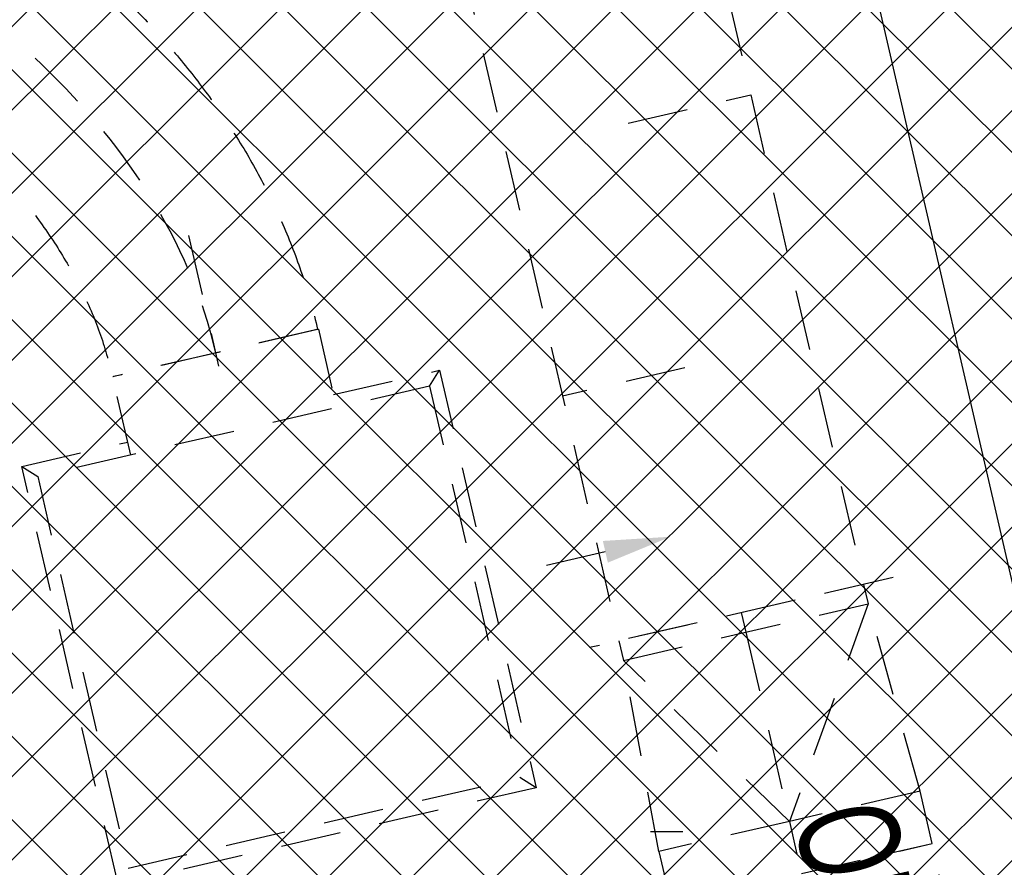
# Model space of a CAD drawing. Header units: centimetres. Extents: x -15121 to 17422, y -60492 to 0.
# Tile 168 of 256: x 1538 to 1685, y -29940 to -29813. Entities that reach past the tile are written whole.
import ezdxf

# ---------------------------------------------------------------- set-up
doc = ezdxf.new("R2010")
doc.units = ezdxf.units.CM
doc.header["$LTSCALE"] = 60
doc.linetypes.add('MP', pattern=[0.25, 0.15, -0.1])
for name, color, linetype in [('AIKA KLIMATYZACJA2', 5, 'Continuous'), ('AIKA oprawy', 2, 'Continuous'), ('AIKA sufity podwieszane', 8, 'Continuous'), ('AIKA sufity wymiarowanie', 7, 'Continuous'), ('AIKA wymiarowanie ogólne rzut2', 7, 'Continuous')]:
    doc.layers.add(name, color=color, linetype=linetype)
doc.styles.add('MtXpl_Arial_Narrow', font='ARIALN.TTF')
doc.styles.add('wymiar', font='txt.shx', dxfattribs={"width": 0.6})
doc.dimstyles.new('Dwudziestka', dxfattribs={"dimtxt": 7, "dimasz": 0.7, "dimexe": 5, "dimexo": 0, "dimgap": 2.5, "dimtad": 1, "dimtoh": 1, "dimdec": 3, "dimrnd": 0.5, "dimdsep": 46, "dimtxsty": 'wymiar', "dimblk": 'znacznik', "dimcen": 0, "dimdle": 5, "dimse1": 1, "dimse2": 1, "dimclrd": 256, "dimclre": 256, "dimclrt": 256, "dimadec": 0, "dimazin": 0, "dimtfac": 0.4, "dimtdec": 3, "dimtix": 1, "dimtofl": 0, "dimtmove": 2, "dimatfit": 3, "dimldrblk": 'znacznik', "dimfxl": 1, "dimtolj": 1, "dimarcsym": 0})

# ---------------------------------------------------------------- blocks, each defined once
blk = doc.blocks.new('SL klima')
at = {"layer": 'AIKA KLIMATYZACJA2', "color": 140, "linetype": 'MP', "lineweight": -2}
for p, q in [((5816.22, -25883.21, 351.15), (5849.97, -26029.37, 351.15)), ((5779.68, -25891.65, 351.15), (5813.43, -26037.81, 351.15)), ((5814.82, -25960.51, 351.15), (5833.09, -25956.29, 351.15)), ((5768.46, -25991.32, 327.76), (5737.99, -25998.35, 327.76)), ((5768.57, -25991.29, 327.76), (5768.46, -25991.32, 327.76)), ((5823.26, -25997.05, 351.15), (5804.99, -26001.27, 351.15)), ((5737.99, -25998.35, 327.76), (5737.88, -25998.38, 327.76)), ((5854.35, -26028.36, 351.15), (5809.04, -26038.82, 351.15)), ((5852.86, -26028.7, 351.15), (5810.48, -26038.49, 351.15)), ((5849.94, -26029.38, 351.15), (5850.62, -26032.3, 351.15)), ((5814.08, -26040.73, 351.15), (5850.62, -26032.3, 351.15)), ((5850.62, -26032.3, 351.15), (5838.87, -26064.77, 351.15)), ((5858.36, -26060.27, 351.15), (5850.62, -26032.3, 351.15)), ((5831.67, -26033.59, 351.15), (5832.35, -26036.52, 351.15)), ((5813.4, -26037.81, 351.15), (5814.08, -26040.73, 351.15)), ((5832.35, -26036.52, 351.15), (5838.87, -26064.77, 351.15)), ((5816.73, -26055, 351.15), (5814.08, -26040.73, 351.15)), ((5838.87, -26064.77, 351.15), (5814.08, -26040.73, 351.15)), ((5819.38, -26069.27, 351.15), (5816.73, -26055, 351.15)), ((5858.36, -26060.27, 351.15), (5838.87, -26064.77, 351.15)), ((5860.16, -26068.07, 351.15), (5858.36, -26060.27, 351.15)), ((5838.87, -26064.77, 351.15), (5819.38, -26069.27, 351.15)), ((5838.87, -26064.77, 351.15), (5839.99, -26069.64, 351.15)), ((5840.67, -26072.57, 351.15), (5860.16, -26068.07, 351.15)), ((5860.17, -26068.11, 351.15), (5840.68, -26072.61, 351.15)), ((5886.87, -26183.77, 351.15), (5860.17, -26068.11, 351.15)), ((5819.38, -26069.27, 351.15), (5821.18, -26077.07, 351.15))]:
    blk.add_line(p, q, dxfattribs=at)
at = {"layer": 'AIKA KLIMATYZACJA2', "color": 140, "linetype": 'MP', "lineweight": -2, "extrusion": (6.90784e-17, -5.51653e-18, -1)}
for p, q in [((5768.57, -25991.29, 299.4), (5737.88, -25998.38, 299.4)), ((5768.57, -25991.29, 299.4), (5771.27, -26002.98, 299.4)), ((5770.82, -26001.04, 299.4), (5786.66, -25997.38, 299.4)), ((5785.16, -25999.78, 299.4), (5786.66, -25997.38, 299.4)), ((5786.66, -25997.38, 299.4), (5801.05, -26059.74, 299.4)), ((5740.58, -26010.07, 299.4), (5737.88, -25998.38, 299.4)), ((5785.16, -25999.78, 299.4), (5726.69, -26013.28, 299.4)), ((5785.16, -25999.78, 299.4), (5798.65, -26058.24, 299.4)), ((5724.3, -26011.78, 299.4), (5740.13, -26008.12, 299.4)), ((5724.3, -26011.78, 299.4), (5726.69, -26013.28, 299.4)), ((5738.69, -26074.14, 299.4), (5724.3, -26011.78, 299.4)), ((5726.69, -26013.28, 299.4), (5740.19, -26071.74, 299.4)), ((5740.19, -26071.74, 299.4), (5798.65, -26058.24, 299.4)), ((5801.05, -26059.74, 299.4), (5798.65, -26058.24, 299.4)), ((5801.05, -26059.74, 299.4), (5738.69, -26074.14, 299.4))]:
    blk.add_line(p, q, dxfattribs=at)
at = {"layer": 'AIKA KLIMATYZACJA2', "color": 140, "linetype": 'MP', "lineweight": -2, "elevation": 296.9}
for points in [[(5749.18, -25977.3), (5753.68, -25996.78)], [(5811.39, -26024.51), (5801.65, -26026.76)]]:
    blk.add_lwpolyline(points, dxfattribs=at)
at = {"layer": 'AIKA KLIMATYZACJA2', "color": 140, "linetype": 'MP', "lineweight": -2}
for points, knots in [([(5569.32, -25893.64, 327.76), (5574.08, -25892.54, 327.76), (5578.88, -25891.65, 327.76), (5588.5, -25890.3, 327.76), (5593.34, -25889.83, 327.76), (5603.02, -25889.31, 327.76), (5612.72, -25889.2, 327.76), (5627.26, -25890.22, 327.76), (5641.74, -25892.41, 327.76), (5656.11, -25895.73, 327.76), (5670.32, -25900.13, 327.76), (5679.66, -25903.78, 327.76), (5684.87, -25906.02, 327.76), (5686.6, -25906.78, 327.76), (5691.21, -25908.86, 327.76), (5698.66, -25912.5, 327.76), (5708.22, -25917.79, 327.76), (5718.02, -25924.01, 327.76), (5727.41, -25930.89, 327.76), (5735.29, -25937.6, 327.76), (5741.75, -25943.93, 327.76), (5746.96, -25949.67, 327.76), (5751.8, -25955.75, 327.76), (5756.22, -25962.17, 327.76), (5760.16, -25968.94, 327.76), (5763.57, -25976.05, 327.76), (5766.4, -25983.5, 327.76), (5767.85, -25988.68, 327.76), (5768.46, -25991.32, 327.76)], [0, 0, 0, 0, 132.849012, 132.849012, 265.698023, 265.698023, 398.547035, 531.396046, 664.245058, 797.094069, 929.943081, 1062.792092, 1062.792092, 1079.398219, 1112.610471, 1195.641104, 1295.277862, 1394.914621, 1494.55138, 1594.188138, 1660.612644, 1727.03715, 1793.461655, 1859.886161, 1926.310667, 1992.735173, 2059.159678, 2125.584184, 2125.584184, 2125.584184, 2125.584184]), ([(5572.86, -25908.98, 327.76), (5607.76, -25900.93, 327.76), (5680.51, -25910.03, 327.76), (5745.34, -25960.7, 327.76), (5753.23, -25994.83, 327.76)], [0, 0, 0, 0, 1074.511618, 2125.584184, 2125.584184, 2125.584184, 2125.584184]), ([(5577.13, -25924.16, 327.76), (5579.68, -25923.63, 327.76), (5584.79, -25922.57, 327.76), (5592.55, -25921.55, 327.76), (5600.35, -25920.93, 327.76), (5608.21, -25920.75, 327.76), (5616.11, -25921, 327.76), (5624.03, -25921.68, 327.76), (5631.97, -25922.78, 327.76), (5639.96, -25924.31, 327.76), (5647.98, -25926.27, 327.76), (5656.01, -25928.65, 327.76), (5664.01, -25931.46, 327.76), (5671.97, -25934.67, 327.76), (5679.84, -25938.28, 327.76), (5687.54, -25942.26, 327.76), (5694.97, -25946.6, 327.76), (5702.07, -25951.28, 327.76), (5708.74, -25956.29, 327.76), (5714.91, -25961.59, 327.76), (5720.5, -25967.16, 327.76), (5725.46, -25972.97, 327.76), (5729.73, -25979, 327.76), (5733.26, -25985.24, 327.76), (5736.08, -25991.68, 327.76), (5737.28, -25996.15, 327.76), (5737.88, -25998.38, 327.76)], [0, 0, 0, 0, 78.238196, 156.413142, 234.738996, 313.40365, 392.57489, 472.391344, 552.97537, 634.4261, 717.807674, 802.229376, 887.743429, 974.387249, 1061.92914, 1149.553772, 1236.604147, 1322.477158, 1406.62443, 1488.58561, 1568.003327, 1644.689249, 1718.651887, 1790.181512, 1859.933791, 1928.963076, 1928.963076, 1928.963076, 1928.963076])]:
    blk.add_open_spline(points, degree=3, knots=knots, dxfattribs=at)
blk.add_solid([(5811.02, -26022.89, 296.9), (5821.14, -26022.26, 296.9), (5811.77, -26026.13, 296.9)], dxfattribs=at)
at = {"layer": 'AIKA KLIMATYZACJA2', "color": 140, "linetype": 'MP', "lineweight": -2, "style": 'MtXpl_Arial_Narrow', "width": 0.8}
blk.add_text('OK+3,52m', height=15, rotation=283, dxfattribs=at).set_placement((5839.37, -26064.05, 3653.8))
blk = doc.blocks.new('znacznik')
at = {"color": 0}
for points in [[(0, -5), (0, 5)], [(-4, 0), (4, 0)]]:
    blk.add_lwpolyline(points, dxfattribs=at)
at = {"color": 1}
blk.add_lwpolyline([(-2.12, -2.12), (2.12, 2.12)], dxfattribs=at)
blk = doc.blocks.new('*D5376')
at = {"layer": 'AIKA wymiarowanie ogólne rzut2', "lineweight": -2, "transparency": 16777216}
blk.add_line((1090.25, -29865.61), (1674.48, -29730.73), dxfattribs=at)
at = {"layer": 'Defpoints', "color": 0, "transparency": 16777216}
for p in [(1675.17, -29730.58), (1760.44, -30099.93), (1174.84, -30235.13)]:
    blk.add_point(p, dxfattribs=at)
at = {"layer": 'AIKA wymiarowanie ogólne rzut2', "linetype": 'ByBlock', "lineweight": -2, "transparency": 16777216, "xscale": 0.7, "yscale": 0.7, "zscale": 0.7}
for p, rotation in [((1675.17, -29730.58), 12.99999999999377), ((1089.57, -29865.77), 192.9999999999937)]:
    blk.add_blockref('znacznik', p, dxfattribs=dict(at, rotation=rotation))
at = {"layer": 'AIKA wymiarowanie ogólne rzut2', "transparency": 16777216, "insert": (1381.02, -29792.33), "char_height": 7, "attachment_point": 5, "rotation": 13, "style": 'wymiar'}
blk.add_mtext('\\A1;601', dxfattribs=at)
blk = doc.blocks.new('*D5377')
at = {"layer": 'AIKA wymiarowanie ogólne rzut2', "lineweight": -2, "transparency": 16777216}
blk.add_line((1675.85, -29730.42), (1913.25, -29675.61), dxfattribs=at)
at = {"layer": 'Defpoints', "color": 0, "transparency": 16777216}
for p in [(1908.18, -29650.52), (1913.93, -29675.45), (1760.44, -30099.93)]:
    blk.add_point(p, dxfattribs=at)
at = {"layer": 'AIKA wymiarowanie ogólne rzut2', "linetype": 'ByBlock', "lineweight": -2, "transparency": 16777216, "xscale": 0.7, "yscale": 0.7, "zscale": 0.7}
for p, rotation in [((1913.93, -29675.45), 12.99999999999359), ((1675.17, -29730.58), 192.9999999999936)]:
    blk.add_blockref('znacznik', p, dxfattribs=dict(at, rotation=rotation))
at = {"layer": 'AIKA wymiarowanie ogólne rzut2', "transparency": 16777216, "insert": (1793.2, -29697.17), "char_height": 7, "attachment_point": 5, "rotation": 13, "style": 'wymiar'}
blk.add_mtext('\\A1;245', dxfattribs=at)
blk = doc.blocks.new('SL lampa rzut')
at = {"color": 2}
blk.add_line((-2.76, 69.87), (3.24, 69.87), dxfattribs=at)
blk = doc.blocks.new('*D7272')
at = {"layer": 'AIKA sufity wymiarowanie', "lineweight": -2, "transparency": 16777216}
blk.add_line((1849.93, -30606.67), (1636.75, -29683.36), dxfattribs=at)
at = {"layer": 'Defpoints', "color": 0, "transparency": 16777216}
for p in [(1656.56, -29678.06), (1636.59, -29682.67), (1870.06, -30602.74)]:
    blk.add_point(p, dxfattribs=at)
at = {"layer": 'AIKA sufity wymiarowanie', "lineweight": -2, "transparency": 16777216, "xscale": 0.7, "yscale": 0.7, "zscale": 0.7}
for p, rotation in [((1636.59, -29682.67), 103.0007692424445), ((1850.08, -30607.35), 283.0007692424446)]:
    blk.add_blockref('znacznik', p, dxfattribs=dict(at, rotation=rotation))
at = {"layer": 'AIKA sufity wymiarowanie', "transparency": 16777216, "insert": (1749.19, -30143.66), "char_height": 7, "attachment_point": 5, "rotation": 283.0008, "style": 'wymiar'}
blk.add_mtext('\\A1;949', dxfattribs=at)

msp = doc.modelspace()

# ---------------------------------------------------------------- hatches: boundary and pattern name
at = {"layer": 'AIKA sufity podwieszane', "transparency": 33554610}
h = msp.add_hatch(dxfattribs=at)
h.set_pattern_fill('ANSI37', color=256, scale=2.771036)
h.set_pattern_definition([(45, (5073.432, 672.602), (-6.221154, 6.221154), []), (135, (5073.432, 672.602), (-6.221154, -6.221154), [])])
h.paths.add_polyline_path([(1895.3422, -29622.938), (1051.961, -29817.6477), (1083.6791, -29955.0339), (1108.8373, -29949.2257), (1118.7352, -29992.098), (1098.8606, -29996.6864), (1151.9491, -30226.6377), (1171.8236, -30222.0493), (1195.98, -30326.6818), (1176.0567, -30331.2815), (1229.1072, -30560.8465), (1247.0331, -30556.708), (1258.8797, -30599.1305), (1239.2948, -30603.652), (1271.0129, -30741.0382), (1888.861, -30598.3967), (1885.2618, -30582.8068), (1928.1341, -30572.909), (1931.7333, -30588.4989), (1951.2207, -30583.9999), (1954.8998, -30599.9359), (2063.0549, -30574.9663), (2055.7765, -30543.4404), (2098.6488, -30533.5425), (2102.248, -30549.1325), (2108.8207, -30547.615)])

# ---------------------------------------------------------------- block references
at = {"layer": 'AIKA KLIMATYZACJA2'}
msp.add_blockref('SL klima', (-4186.027, -3867.9585), dxfattribs=at)
at = {"layer": 'AIKA oprawy', "xscale": 0.8, "yscale": 0.8, "zscale": 0.8}
msp.add_blockref('SL lampa rzut', (1634.3358, -29990.1439), dxfattribs=at)

# ---------------------------------------------------------------- dimensions: what is measured, and where the dimension line sits
at = {"layer": 'AIKA sufity wymiarowanie', "color": 6}
dim = msp.add_aligned_dim(p1=(1870.0554, -30602.7384), p2=(1656.5645, -29678.064), distance=20.4959, dimstyle='Dwudziestka', dxfattribs=at)
dim.commit()
dim.dimension.update_dxf_attribs({"geometry": '*D7272', "text_midpoint": (1749.1856, -30143.6623)})
at = {"layer": 'AIKA wymiarowanie ogólne rzut2'}
dim = msp.add_linear_dim(base=(1913.9321, -29675.4535), p1=(1760.4399, -30099.9343), p2=(1908.1768, -29650.5248), angle=193, dimstyle='Dwudziestka', dxfattribs=at)
dim.commit()
dim.dimension.update_dxf_attribs({"geometry": '*D5377', "text_midpoint": (1793.1998, -29697.1689)})
dim = msp.add_aligned_dim(p1=(1174.8435, -30235.1299), p2=(1760.4399, -30099.9343), distance=379.0732, dimstyle='Dwudziestka', dxfattribs=at)
dim.commit()
dim.dimension.update_dxf_attribs({"geometry": '*D5376', "text_midpoint": (1381.0191, -29792.3283)})

doc.saveas('drawing.dxf')
